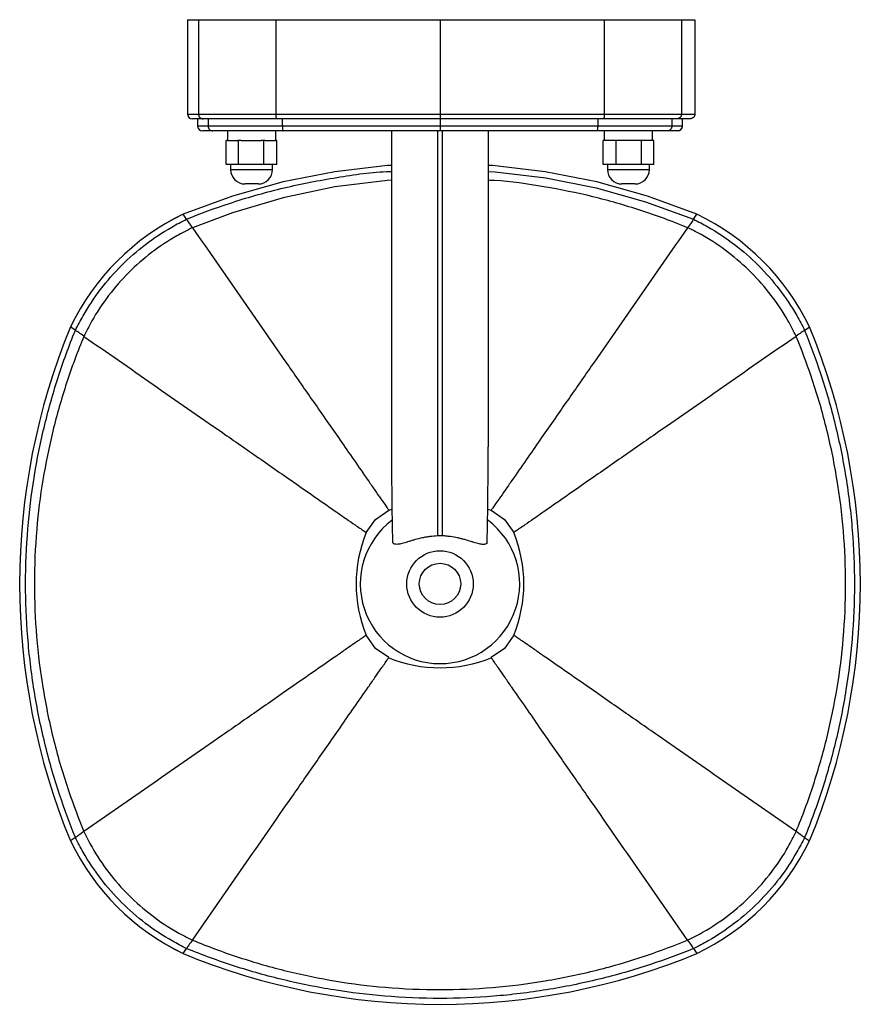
# Model space of a CAD drawing. Header units: millimetres. Extents: x 332 to 840, y 187 to 654.
# Tile 4 of 5: x 516 to 603, y 552 to 654. Entities that reach past the tile are written whole.
import ezdxf

# ---------------------------------------------------------------- set-up
doc = ezdxf.new("R2010")
doc.units = ezdxf.units.MM

msp = doc.modelspace()

# ---------------------------------------------------------------- linework, layer by layer
at = {"color": 7, "linetype": 'Continuous', "lineweight": 25}
for p, q in [((533.27, 654.39), (533.27, 644.63)), ((533.27, 654.39), (534.4, 654.39)), ((534.4, 654.39), (534.4, 644.63)), ((534.4, 654.39), (542.4, 654.39)), ((542.4, 654.39), (542.4, 644.63)), ((542.4, 654.39), (559.4, 654.39)), ((559.4, 654.39), (576.4, 654.39)), ((559.4, 654.39), (559.4, 644.63)), ((576.4, 654.39), (576.4, 644.63)), ((576.4, 654.39), (584.4, 654.39)), ((584.4, 654.39), (584.4, 644.63)), ((584.4, 654.39), (585.78, 654.39)), ((585.78, 654.39), (585.78, 644.63)), ((533.27, 644.63), (534.4, 644.63)), ((534.89, 644.13), (533.77, 644.13)), ((534.31, 644.13), (534.31, 643.39)), ((534.4, 644.63), (542.4, 644.63)), ((542.48, 644.13), (534.89, 644.13)), ((535.4, 644.13), (535.4, 643.39)), ((542.4, 644.63), (559.4, 644.63)), ((559.4, 644.13), (542.48, 644.13)), ((543.08, 644.13), (543.08, 643.39)), ((559.4, 644.63), (576.4, 644.63)), ((576.32, 644.13), (559.4, 644.13)), ((559.4, 644.13), (559.4, 643.39)), ((575.72, 644.13), (575.72, 643.39)), ((583.91, 644.13), (576.32, 644.13)), ((576.4, 644.63), (584.4, 644.63)), ((583.4, 644.13), (583.4, 643.39)), ((585.28, 644.13), (583.91, 644.13)), ((584.4, 644.63), (585.78, 644.63)), ((584.47, 644.13), (584.47, 643.39)), ((584.49, 643.39), (584.49, 644.13)), ((534.31, 643.39), (535.4, 643.39)), ((535.4, 643.39), (543.08, 643.39)), ((543.08, 643.39), (559.4, 643.39)), ((559.4, 643.39), (575.72, 643.39)), ((575.72, 643.39), (583.4, 643.39)), ((583.4, 643.39), (584.47, 643.39)), ((584.47, 643.39), (584.49, 643.39)), ((535.89, 642.89), (534.81, 642.89)), ((543.16, 642.89), (535.89, 642.89)), ((537.4, 642.89), (537.4, 641.89)), ((542.4, 641.89), (542.4, 642.89)), ((559.4, 642.89), (543.16, 642.89)), ((554.4, 610.19), (554.4, 642.89)), ((559.15, 642.89), (559.15, 600.97)), ((575.64, 642.89), (559.4, 642.89)), ((559.65, 600.97), (559.65, 642.89)), ((564.4, 642.89), (564.4, 610.19)), ((582.91, 642.89), (575.64, 642.89)), ((576.4, 642.89), (576.4, 641.89)), ((581.4, 641.89), (581.4, 642.89)), ((583.97, 642.89), (582.91, 642.89)), ((583.99, 642.89), (583.98, 642.89)), ((537.28, 639.39), (537.28, 641.89)), ((537.41, 641.89), (537.28, 641.89)), ((537.41, 641.89), (538.43, 641.89)), ((538.55, 641.89), (538.43, 641.89)), ((538.55, 639.39), (538.55, 641.89)), ((538.82, 641.89), (538.55, 641.89)), ((538.82, 641.89), (540.91, 641.89)), ((541.17, 641.89), (540.91, 641.89)), ((541.17, 639.39), (541.17, 641.89)), ((541.31, 641.89), (541.17, 641.89)), ((541.31, 641.89), (542.39, 641.89)), ((542.52, 641.89), (542.39, 641.89)), ((542.52, 639.39), (542.52, 641.89)), ((576.28, 639.39), (576.28, 641.89)), ((576.41, 641.89), (576.28, 641.89)), ((577.49, 641.89), (576.41, 641.89)), ((577.63, 641.89), (577.49, 641.89)), ((577.63, 639.39), (577.63, 641.89)), ((577.89, 641.89), (577.63, 641.89)), ((579.98, 641.89), (577.89, 641.89)), ((580.25, 641.89), (579.98, 641.89)), ((580.25, 639.39), (580.25, 641.89)), ((580.37, 641.89), (580.25, 641.89)), ((581.39, 641.89), (580.37, 641.89)), ((581.52, 641.89), (581.39, 641.89)), ((581.52, 639.39), (581.52, 641.89)), ((538.55, 639.39), (537.28, 639.39)), ((537.73, 639.39), (537.73, 638.89)), ((537.73, 638.89), (542.07, 638.89)), ((541.17, 639.39), (538.55, 639.39)), ((542.52, 639.39), (541.17, 639.39)), ((542.07, 638.89), (542.07, 639.39)), ((577.63, 639.39), (576.28, 639.39)), ((576.73, 639.39), (576.73, 638.89)), ((576.73, 638.89), (581.07, 638.89)), ((580.25, 639.39), (577.63, 639.39)), ((581.52, 639.39), (580.25, 639.39)), ((581.07, 638.89), (581.07, 639.39)), ((540.57, 637.39), (539.23, 637.39)), ((579.57, 637.39), (578.23, 637.39)), ((533.17, 633.74), (532.81, 634.25)), ((585.63, 633.74), (585.99, 634.25)), ((533.17, 633.74), (533.17, 633.74)), ((533.78, 632.86), (533.77, 632.87)), ((585.03, 632.87), (585.02, 632.86)), ((585.63, 633.74), (585.63, 633.74)), ((521.66, 622.24), (521.15, 622.59)), ((597.14, 622.24), (597.65, 622.59)), ((521.66, 622.24), (521.66, 622.24)), ((522.54, 621.63), (522.54, 621.62)), ((596.26, 621.62), (596.26, 621.63)), ((597.14, 622.24), (597.14, 622.24)), ((554.09, 603.64), (554.46, 603.75)), ((564.34, 603.75), (564.71, 603.64)), ((521.66, 569.77), (521.15, 569.41)), ((521.66, 569.77), (521.66, 569.77)), ((522.54, 570.38), (522.54, 570.38)), ((596.26, 570.38), (596.26, 570.38)), ((597.14, 569.77), (597.14, 569.77)), ((597.14, 569.77), (597.65, 569.41)), ((533.77, 559.14), (533.78, 559.14)), ((585.02, 559.14), (585.03, 559.14)), ((532.81, 557.75), (533.17, 558.26)), ((533.17, 558.26), (533.17, 558.26)), ((585.63, 558.26), (585.63, 558.26)), ((585.63, 558.26), (585.99, 557.75))]:
    msp.add_line(p, q, dxfattribs=at)
at = {"color": 7, "linetype": 'Continuous', "lineweight": 25, "flags": 128}
for points in [[(554.4, 639.31), (553.95, 639.29), (548.53, 638.66), (543.18, 637.6), (537.93, 636.13), (532.81, 634.25)], [(554.4, 639.31), (553.95, 639.29), (548.53, 638.66), (543.18, 637.6), (537.93, 636.13), (532.81, 634.25)], [(585.99, 634.25), (580.87, 636.13), (575.62, 637.6), (570.27, 638.66), (564.85, 639.29), (564.4, 639.31)], [(585.99, 634.25), (580.87, 636.13), (575.62, 637.6), (570.27, 638.66), (564.85, 639.29), (564.4, 639.31)], [(564.4, 638.69), (565.12, 638.66), (570.36, 638.02), (575.56, 636.98), (580.67, 635.55), (585.63, 633.74), (585.63, 633.74), (585.63, 633.74)], [(554.4, 637.77), (553.95, 637.76), (548.51, 637.08), (543.15, 635.97), (537.92, 634.42), (533.78, 632.86), (533.78, 632.86), (533.78, 632.86)], [(551.77, 601.31), (552.73, 602.67), (554.09, 603.64)], [(564.71, 603.64), (566.07, 602.67), (567.03, 601.31)], [(554.09, 588.37), (552.73, 589.33), (551.77, 590.69)], [(567.03, 590.69), (566.07, 589.33), (564.71, 588.37)]]:
    msp.add_lwpolyline(points, dxfattribs=at)
at = {"color": 7, "linetype": 'Continuous', "lineweight": 25}
for radius in [3.44, 2.14]:
    msp.add_circle((559.4, 596), radius, dxfattribs=at)
for centre, radius, start, end in [((533.77, 644.63), 0.5, 180, 270), ((534.81, 643.39), 0.5, 180, 270), ((583.99, 643.39), 0.5, 270, 0), ((539.23, 638.89), 1.5, 180, 270), ((540.57, 638.89), 1.5, 270, 0), ((578.23, 638.89), 1.5, 180, 270), ((579.57, 638.89), 1.5, 270, 0), ((543.67, 611.74), 25, 115.7418, 154.2582), ((543.66, 611.74), 25, 115.7408, 154.2592), ((575.13, 611.74), 25, 25.7418, 64.2582), ((575.13, 611.74), 25, 25.7408, 64.2592), ((585.83, 596), 69.94, 157.6523, 202.3477), ((585.83, 596), 69.94, 157.6523, 202.3477), ((532.97, 596), 69.94, 337.6523, 22.3477), ((532.97, 596), 69.94, 337.6523, 22.3477), ((559.4, 596), 8.25, 126.9055, 52.9976), ((564.67, 596), 13.96, 157.6525, 202.3475), ((554.12, 596), 13.96, 337.6525, 22.3475), ((559.4, 596), 4.98, 87.1207, 92.8793), ((559.4, 601.28), 13.96, 247.6525, 292.3475), ((543.67, 580.27), 25, 205.7418, 244.2582), ((543.66, 580.27), 25, 205.7408, 244.2592), ((575.13, 580.27), 25, 295.7418, 334.2582), ((575.13, 580.27), 25, 295.7408, 334.2592), ((559.4, 622.43), 69.94, 247.6523, 292.3477), ((559.4, 622.43), 69.94, 247.6523, 292.3477)]:
    msp.add_arc(centre, radius, start, end, dxfattribs=at)
for points, knots in [([(534.4, 644.63), (534.4, 644.57), (534.41, 644.5), (534.46, 644.38), (534.5, 644.32), (534.59, 644.23), (534.64, 644.2), (534.76, 644.15), (534.83, 644.13), (534.89, 644.13)], [0, 0, 0, 0, 0.25, 0.25, 0.5, 0.5, 0.75, 0.75, 1, 1, 1, 1]), ([(542.4, 644.63), (542.4, 644.57), (542.4, 644.5), (542.41, 644.38), (542.42, 644.32), (542.43, 644.23), (542.44, 644.2), (542.46, 644.15), (542.47, 644.13), (542.48, 644.13)], [0, 0, 0, 0, 0.25, 0.25, 0.5, 0.5, 0.75, 0.75, 1, 1, 1, 1]), ([(559.4, 644.63), (559.4, 644.57), (559.4, 644.5), (559.4, 644.38), (559.4, 644.32), (559.4, 644.23), (559.4, 644.2), (559.4, 644.15), (559.4, 644.13), (559.4, 644.13)], [0, 0, 0, 0, 0.25, 0.25, 0.5, 0.5, 0.75, 0.75, 1, 1, 1, 1]), ([(576.4, 644.63), (576.4, 644.57), (576.4, 644.5), (576.39, 644.38), (576.38, 644.32), (576.37, 644.23), (576.36, 644.2), (576.34, 644.15), (576.33, 644.13), (576.32, 644.13)], [0, 0, 0, 0, 0.25, 0.25, 0.5, 0.5, 0.75, 0.75, 1, 1, 1, 1]), ([(584.4, 644.63), (584.4, 644.57), (584.39, 644.5), (584.34, 644.38), (584.3, 644.32), (584.21, 644.23), (584.15, 644.2), (584.04, 644.15), (583.97, 644.13), (583.91, 644.13)], [0, 0, 0, 0, 0.25, 0.25, 0.5, 0.5, 0.75, 0.75, 1, 1, 1, 1]), ([(585.78, 644.63), (585.78, 644.57), (585.77, 644.5), (585.72, 644.38), (585.68, 644.32), (585.59, 644.23), (585.53, 644.2), (585.41, 644.15), (585.34, 644.13), (585.28, 644.13)], [0, 0, 0, 0, 0.25, 0.25, 0.5, 0.5, 0.75, 0.75, 1, 1, 1, 1]), ([(535.4, 643.39), (535.4, 643.32), (535.41, 643.26), (535.46, 643.14), (535.5, 643.08), (535.59, 642.99), (535.64, 642.95), (535.76, 642.9), (535.83, 642.89), (535.89, 642.89)], [0, 0, 0, 0, 0.25, 0.25, 0.5, 0.5, 0.75, 0.75, 1, 1, 1, 1]), ([(543.08, 643.39), (543.08, 643.32), (543.08, 643.26), (543.09, 643.14), (543.1, 643.08), (543.11, 642.99), (543.12, 642.95), (543.14, 642.9), (543.15, 642.89), (543.16, 642.89)], [0, 0, 0, 0, 0.25, 0.25, 0.5, 0.5, 0.75, 0.75, 1, 1, 1, 1]), ([(559.4, 643.39), (559.4, 643.32), (559.4, 643.26), (559.4, 643.14), (559.4, 643.08), (559.4, 642.99), (559.4, 642.95), (559.4, 642.9), (559.4, 642.89), (559.4, 642.89)], [0, 0, 0, 0, 0.25, 0.25, 0.5, 0.5, 0.75, 0.75, 1, 1, 1, 1]), ([(575.72, 643.39), (575.72, 643.32), (575.72, 643.26), (575.71, 643.14), (575.7, 643.08), (575.69, 642.99), (575.68, 642.95), (575.66, 642.9), (575.65, 642.89), (575.64, 642.89)], [0, 0, 0, 0, 0.25, 0.25, 0.5, 0.5, 0.75, 0.75, 1, 1, 1, 1]), ([(583.4, 643.39), (583.4, 643.32), (583.39, 643.26), (583.34, 643.14), (583.3, 643.08), (583.21, 642.99), (583.15, 642.95), (583.04, 642.9), (582.97, 642.89), (582.91, 642.89)], [0, 0, 0, 0, 0.25, 0.25, 0.5, 0.5, 0.75, 0.75, 1, 1, 1, 1]), ([(584.47, 643.39), (584.47, 643.32), (584.46, 643.26), (584.41, 643.14), (584.37, 643.08), (584.28, 642.99), (584.23, 642.95), (584.11, 642.9), (584.04, 642.89), (583.97, 642.89)], [0, 0, 0, 0, 0.25, 0.25, 0.5, 0.5, 0.75, 0.75, 1, 1, 1, 1]), ([(533.17, 633.74), (533.17, 633.74), (534.63, 634.34), (537.84, 635.52), (542.91, 636.99), (548.36, 638.05), (552.2, 638.61), (554.22, 638.69), (554.4, 638.69)], [0, 0, 0, 0, 0.0000014, 0.2164738, 0.4690915, 0.7225205, 0.9759516, 1, 1, 1, 1]), ([(585.02, 632.86), (585.02, 632.86), (583.44, 633.52), (580.2, 634.71), (575.24, 636.14), (570.17, 637.14), (566.54, 637.69), (564.61, 637.76), (564.4, 637.77)], [0, 0, 0, 0, 0.000001, 0.242088, 0.484898, 0.727699, 0.969773, 1, 1, 1, 1]), ([(521.66, 622.24), (521.66, 622.24), (521.91, 622.74), (522.68, 624.22), (524.21, 626.52), (526.38, 629.01), (528.86, 631.17), (531.17, 632.71), (532.65, 633.49), (533.17, 633.74), (533.17, 633.74)], [0, 0, 0, 0, 0.000002, 0.102059, 0.301029, 0.499998, 0.697671, 0.895346, 0.999998, 1, 1, 1, 1]), ([(533.77, 632.87), (533.23, 632.59), (531.75, 631.85), (529.5, 630.33), (527.13, 628.27), (525.05, 625.88), (523.54, 623.63), (522.8, 622.16), (522.54, 621.63)], [0, 0, 0, 0, 0.112926, 0.306465, 0.500002, 0.694807, 0.889615, 1, 1, 1, 1]), ([(533.17, 633.74), (533.17, 633.73), (533.23, 633.65), (533.38, 633.39), (533.64, 633.05), (533.77, 632.87)], [0, 0, 0, 0, 0.059306, 0.499967, 1, 1, 1, 1]), ([(533.78, 632.86), (535.43, 630.48), (538.72, 625.75), (542.93, 619.69), (546.34, 614.79), (548.6, 611.54), (550.49, 608.82), (551.72, 607.05), (552.66, 605.7), (553.22, 604.89), (553.65, 604.28), (553.97, 603.81), (554.05, 603.7), (554.09, 603.64)], [0, 0, 0, 0, 0.245003, 0.487511, 0.612842, 0.740626, 0.806664, 0.874105, 0.906733, 0.937633, 0.957285, 0.976829, 1, 1, 1, 1]), ([(585.02, 632.86), (583.37, 630.48), (580.08, 625.75), (575.87, 619.69), (572.46, 614.79), (570.2, 611.54), (568.31, 608.82), (567.08, 607.05), (566.14, 605.7), (565.58, 604.89), (565.15, 604.28), (564.83, 603.81), (564.75, 603.7), (564.71, 603.64)], [0, 0, 0, 0, 0.245003, 0.487511, 0.612842, 0.740626, 0.806664, 0.874105, 0.906733, 0.937633, 0.957285, 0.976829, 1, 1, 1, 1]), ([(585.63, 633.74), (585.63, 633.73), (585.57, 633.65), (585.42, 633.39), (585.16, 633.05), (585.03, 632.87)], [0, 0, 0, 0, 0.059194, 0.499868, 1, 1, 1, 1]), ([(596.26, 621.63), (595.99, 622.17), (595.24, 623.65), (593.73, 625.9), (591.66, 628.28), (589.28, 630.35), (587.03, 631.86), (585.56, 632.6), (585.03, 632.87)], [0, 0, 0, 0, 0.112926, 0.306465, 0.500002, 0.694807, 0.889615, 1, 1, 1, 1]), ([(585.63, 633.74), (585.63, 633.74), (586.14, 633.49), (587.61, 632.72), (589.92, 631.19), (592.4, 629.02), (594.57, 626.54), (596.11, 624.23), (596.89, 622.76), (597.14, 622.24), (597.14, 622.24)], [0, 0, 0, 0, 0.000002, 0.102059, 0.301029, 0.499998, 0.697671, 0.895346, 0.999998, 1, 1, 1, 1]), ([(521.66, 569.77), (521.66, 569.77), (521.06, 571.23), (519.88, 574.44), (518.42, 579.52), (517.32, 584.96), (516.66, 590.46), (516.43, 596.07), (516.66, 601.58), (517.31, 606.98), (518.35, 612.18), (519.78, 617.29), (520.99, 620.61), (521.66, 622.24), (521.66, 622.24)], [0, 0, 0, 0, 0.000001, 0.088099, 0.190907, 0.294045, 0.397184, 0.499993, 0.606338, 0.704612, 0.803176, 0.901733, 0.999999, 1, 1, 1, 1]), ([(522.54, 621.62), (522.54, 621.62), (521.88, 620.04), (520.69, 616.81), (519.27, 611.84), (518.23, 606.77), (517.57, 601.49), (517.34, 596.07), (517.57, 590.54), (518.25, 585.1), (519.36, 579.74), (520.81, 574.83), (521.98, 571.74), (522.54, 570.38), (522.54, 570.38)], [0, 0, 0, 0, 0.000001, 0.098004, 0.196301, 0.294593, 0.392592, 0.500004, 0.603779, 0.707905, 0.812034, 0.915814, 0.999999, 1, 1, 1, 1]), ([(522.54, 621.63), (522.35, 621.77), (522.01, 622.03), (521.76, 622.17), (521.67, 622.23), (521.66, 622.24)], [0, 0, 0, 0, 0.500132, 0.940806, 1, 1, 1, 1]), ([(522.54, 621.62), (524.92, 619.97), (529.65, 616.68), (535.71, 612.47), (540.62, 609.06), (543.86, 606.8), (546.58, 604.91), (548.35, 603.68), (549.7, 602.74), (550.52, 602.18), (551.12, 601.76), (551.59, 601.43), (551.71, 601.35), (551.77, 601.31)], [0, 0, 0, 0, 0.2450028, 0.4875109, 0.6128424, 0.7406263, 0.8066638, 0.8741051, 0.9067327, 0.9376328, 0.9572847, 0.9768291, 1, 1, 1, 1]), ([(596.26, 621.62), (593.88, 619.97), (589.14, 616.68), (583.09, 612.47), (578.18, 609.06), (574.94, 606.8), (572.22, 604.91), (570.45, 603.68), (569.1, 602.74), (568.28, 602.18), (567.68, 601.76), (567.2, 601.43), (567.09, 601.35), (567.03, 601.31)], [0, 0, 0, 0, 0.2450028, 0.4875109, 0.6128424, 0.7406263, 0.8066638, 0.8741051, 0.9067327, 0.9376328, 0.9572847, 0.9768291, 1, 1, 1, 1]), ([(597.14, 622.24), (597.13, 622.23), (597.04, 622.17), (596.79, 622.03), (596.45, 621.77), (596.26, 621.63)], [0, 0, 0, 0, 0.059306, 0.499967, 1, 1, 1, 1]), ([(596.26, 570.38), (596.26, 570.38), (596.92, 571.97), (598.11, 575.2), (599.53, 580.17), (600.57, 585.23), (601.23, 590.52), (601.46, 595.94), (601.23, 601.47), (600.55, 606.9), (599.44, 612.26), (597.99, 617.18), (596.82, 620.26), (596.26, 621.62), (596.26, 621.62)], [0, 0, 0, 0, 0.000001, 0.098004, 0.196301, 0.294593, 0.392592, 0.500004, 0.603779, 0.707905, 0.812034, 0.915814, 0.999999, 1, 1, 1, 1]), ([(597.14, 622.24), (597.14, 622.24), (597.74, 620.77), (598.92, 617.56), (600.38, 612.49), (601.48, 607.05), (602.14, 601.54), (602.37, 595.94), (602.14, 590.42), (601.48, 585.02), (600.45, 579.82), (599.02, 574.72), (597.81, 571.4), (597.14, 569.77), (597.14, 569.77)], [0, 0, 0, 0, 0.000001, 0.088099, 0.190907, 0.294045, 0.397184, 0.499993, 0.606338, 0.704612, 0.803176, 0.901733, 0.999999, 1, 1, 1, 1]), ([(554.51, 600.25), (554.49, 601.91), (554.46, 603.57), (554.42, 606.89), (554.4, 608.54), (554.4, 610.19)], [0, 0, 0, 0, 0.5, 0.5, 1, 1, 1, 1]), ([(564.29, 600.25), (564.31, 601.91), (564.34, 603.57), (564.38, 606.89), (564.4, 608.54), (564.4, 610.19)], [0, 0, 0, 0, 0.5, 0.5, 1, 1, 1, 1]), ([(559.15, 600.97), (558.88, 600.96), (558.61, 600.93), (558.21, 600.88), (558.08, 600.86), (557.82, 600.82), (557.69, 600.79), (557.31, 600.71), (557.07, 600.65), (556.73, 600.55), (556.62, 600.52), (556.4, 600.46), (556.29, 600.42), (555.98, 600.33), (555.79, 600.27), (555.52, 600.19), (555.44, 600.17), (555.28, 600.13), (555.2, 600.12), (554.98, 600.09), (554.86, 600.09), (554.7, 600.12), (554.66, 600.14), (554.58, 600.19), (554.54, 600.21), (554.51, 600.25)], [0, 0, 0, 0, 0.125, 0.125, 0.1875, 0.1875, 0.25, 0.25, 0.375, 0.375, 0.4375, 0.4375, 0.5, 0.5, 0.625, 0.625, 0.6875, 0.6875, 0.75, 0.75, 0.875, 0.875, 0.9375, 0.9375, 1, 1, 1, 1]), ([(564.29, 600.25), (564.26, 600.21), (564.22, 600.18), (564.14, 600.14), (564.1, 600.12), (563.99, 600.1), (563.94, 600.09), (563.81, 600.09), (563.75, 600.1), (563.53, 600.13), (563.37, 600.17), (563.1, 600.24), (563.01, 600.27), (562.81, 600.33), (562.71, 600.36), (562.41, 600.46), (562.19, 600.52), (561.84, 600.62), (561.72, 600.65), (561.48, 600.71), (561.36, 600.74), (560.98, 600.82), (560.73, 600.86), (560.33, 600.92), (560.19, 600.93), (559.92, 600.96), (559.79, 600.97), (559.65, 600.97)], [0, 0, 0, 0, 0.0625, 0.0625, 0.125, 0.125, 0.1875, 0.1875, 0.25, 0.25, 0.375, 0.375, 0.4375, 0.4375, 0.5, 0.5, 0.625, 0.625, 0.6875, 0.6875, 0.75, 0.75, 0.875, 0.875, 0.9375, 0.9375, 1, 1, 1, 1]), ([(551.77, 590.69), (551.71, 590.65), (551.59, 590.58), (551.12, 590.25), (550.52, 589.83), (549.7, 589.26), (548.35, 588.32), (546.58, 587.09), (543.86, 585.2), (540.62, 582.94), (535.71, 579.53), (529.65, 575.32), (524.92, 572.03), (522.54, 570.38)], [0, 0, 0, 0, 0.023171, 0.042715, 0.062367, 0.093267, 0.125895, 0.193336, 0.259374, 0.387158, 0.512489, 0.754997, 1, 1, 1, 1]), ([(596.26, 570.38), (593.88, 572.03), (589.14, 575.32), (583.09, 579.53), (578.18, 582.94), (574.94, 585.2), (572.22, 587.09), (570.45, 588.32), (569.1, 589.26), (568.28, 589.83), (567.68, 590.25), (567.2, 590.58), (567.09, 590.65), (567.03, 590.69)], [0, 0, 0, 0, 0.245003, 0.487511, 0.612842, 0.740626, 0.806664, 0.874105, 0.906733, 0.937633, 0.957285, 0.976829, 1, 1, 1, 1]), ([(533.78, 559.14), (535.43, 561.52), (538.72, 566.26), (542.93, 572.31), (546.34, 577.22), (548.6, 580.47), (550.49, 583.19), (551.72, 584.95), (552.66, 586.3), (553.22, 587.12), (553.65, 587.72), (553.97, 588.2), (554.05, 588.31), (554.09, 588.37)], [0, 0, 0, 0, 0.245003, 0.487511, 0.612842, 0.740626, 0.806664, 0.874105, 0.906733, 0.937633, 0.957285, 0.976829, 1, 1, 1, 1]), ([(585.02, 559.14), (583.37, 561.52), (580.08, 566.26), (575.87, 572.31), (572.46, 577.22), (570.2, 580.47), (568.31, 583.19), (567.08, 584.95), (566.14, 586.3), (565.58, 587.12), (565.15, 587.72), (564.83, 588.2), (564.75, 588.31), (564.71, 588.37)], [0, 0, 0, 0, 0.245003, 0.487511, 0.612842, 0.740626, 0.806664, 0.874105, 0.906733, 0.937633, 0.957285, 0.976829, 1, 1, 1, 1]), ([(522.54, 570.38), (522.35, 570.24), (522.01, 569.98), (521.76, 569.83), (521.67, 569.77), (521.66, 569.77)], [0, 0, 0, 0, 0.500033, 0.940694, 1, 1, 1, 1]), ([(533.17, 558.26), (533.17, 558.26), (532.66, 558.51), (531.19, 559.28), (528.88, 560.82), (526.39, 562.99), (524.23, 565.47), (522.69, 567.77), (521.91, 569.25), (521.66, 569.77), (521.66, 569.77)], [0, 0, 0, 0, 0.000002, 0.102059, 0.301029, 0.499998, 0.697671, 0.895346, 0.999998, 1, 1, 1, 1]), ([(522.54, 570.38), (522.81, 569.83), (523.55, 568.35), (525.07, 566.1), (527.13, 563.73), (529.52, 561.66), (531.77, 560.15), (533.24, 559.41), (533.77, 559.14)], [0, 0, 0, 0, 0.112926, 0.306465, 0.500002, 0.694807, 0.889615, 1, 1, 1, 1]), ([(585.03, 559.14), (585.57, 559.41), (587.05, 560.16), (589.3, 561.67), (591.67, 563.74), (593.75, 566.12), (595.26, 568.37), (596, 569.84), (596.26, 570.38)], [0, 0, 0, 0, 0.112926, 0.306465, 0.500002, 0.694807, 0.889615, 1, 1, 1, 1]), ([(597.14, 569.77), (597.14, 569.77), (596.89, 569.26), (596.12, 567.79), (594.58, 565.48), (592.41, 563), (589.94, 560.83), (587.63, 559.3), (586.15, 558.52), (585.63, 558.26), (585.63, 558.26)], [0, 0, 0, 0, 0.000002, 0.102059, 0.301029, 0.499998, 0.697671, 0.895346, 0.999998, 1, 1, 1, 1]), ([(597.14, 569.77), (597.13, 569.77), (597.04, 569.83), (596.79, 569.98), (596.45, 570.24), (596.26, 570.38)], [0, 0, 0, 0, 0.059194, 0.499868, 1, 1, 1, 1]), ([(533.77, 559.14), (533.64, 558.96), (533.38, 558.61), (533.23, 558.36), (533.17, 558.27), (533.17, 558.26)], [0, 0, 0, 0, 0.500132, 0.940806, 1, 1, 1, 1]), ([(533.78, 559.14), (533.78, 559.14), (535.36, 558.49), (538.59, 557.29), (543.56, 555.87), (548.63, 554.83), (553.91, 554.17), (559.34, 553.94), (564.86, 554.17), (570.3, 554.85), (575.66, 555.97), (580.57, 557.41), (583.66, 558.58), (585.02, 559.14), (585.02, 559.14)], [0, 0, 0, 0, 0.0000006, 0.0980043, 0.1963005, 0.2945932, 0.392592, 0.5000038, 0.6037789, 0.707905, 0.8120343, 0.9158139, 0.9999994, 1, 1, 1, 1]), ([(585.03, 559.14), (585.17, 558.95), (585.44, 558.58), (585.57, 558.37), (585.63, 558.26)], [0, 0, 0, 0, 0.50278, 1, 1, 1, 1]), ([(585.63, 558.26), (585.63, 558.26), (584.17, 557.66), (580.96, 556.48), (575.88, 555.02), (570.45, 553.93), (564.94, 553.26), (559.34, 553.03), (553.82, 553.26), (548.42, 553.92), (543.22, 554.96), (538.12, 556.38), (534.8, 557.6), (533.17, 558.26), (533.17, 558.26)], [0, 0, 0, 0, 0.000001, 0.088099, 0.190907, 0.294045, 0.397184, 0.499993, 0.606338, 0.704612, 0.803176, 0.901733, 0.999999, 1, 1, 1, 1])]:
    msp.add_open_spline(points, degree=3, knots=knots, dxfattribs=at)

doc.saveas('drawing.dxf')
